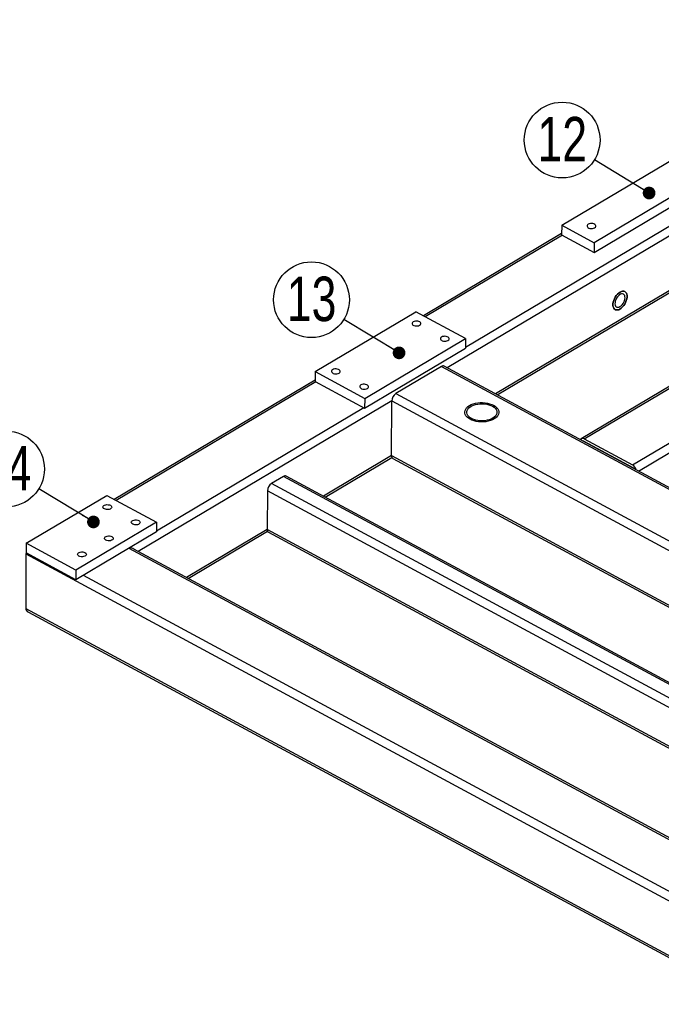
# Model space of a CAD drawing. Header units: millimetres. Extents: x 5 to 589, y 5 to 415.
# Tile 11 of 15: x 365 to 416, y 174 to 251. Entities that reach past the tile are written whole.
import ezdxf

# ---------------------------------------------------------------- set-up
doc = ezdxf.new("R2010")
doc.units = ezdxf.units.MM
doc.layers.add('NOTES', color=6, linetype='Continuous')
doc.layers.add('TRAIT-FORT', color=4, linetype='Continuous', lineweight=25)
doc.styles.add('SLDTEXTSTYLE0', font='TXT', dxfattribs={"width": 0.75})
doc.dimstyles.new('SLDDIMSTYLE7', dxfattribs={"dimtxt": 0.18, "dimasz": 1, "dimexe": 0, "dimexo": 0.0625, "dimgap": 0, "dimtad": 0, "dimtih": 1, "dimtoh": 1, "dimdec": 0, "dimrnd": 1e-09, "dimzin": 0, "dimdsep": 46, "dimtxsty": 'Standard', "dimblk1": 'DOT', "dimblk2": 'DOT', "dimsah": 1, "dimcen": 0.09, "dimadec": 0, "dimazin": 0, "dimtfac": 1, "dimtdec": 0, "dimtofl": 0, "dimtmove": 0, "dimatfit": 3, "dimldrblk": 'DOT', "dimfxl": 1, "dimfrac": 2, "dimtolj": 1, "dimtzin": 0, "dimarcsym": 0})

# ---------------------------------------------------------------- blocks, each defined once
blk = doc.blocks.new('SW_NOTE_31')
at = {"layer": 'NOTES', "color": 0}
blk.add_circle((-2.548, 1.55), 2.983, dxfattribs=at)
at = {"layer": 'NOTES', "color": 0, "insert": (-2.538, 3.369), "char_height": 3.5, "attachment_point": 2, "style": 'SLDTEXTSTYLE0'}
blk.add_mtext('14', dxfattribs=at)
blk = doc.blocks.new('_DOT')
at = {"color": 0, "linetype": 'ByBlock', "lineweight": -2}
blk.add_line((-0.5, 0), (-1, 0), dxfattribs=at)
at = {"color": 0, "linetype": 'ByBlock', "const_width": 0.5}
blk.add_lwpolyline([(-0.25, 0, 1), (0.25, 0, 1)], format="xyb", close=True, dxfattribs=at)
blk = doc.blocks.new('SW_NOTE_32')
at = {"layer": 'NOTES', "color": 0}
blk.add_circle((-2.551, 1.546), 2.983, dxfattribs=at)
at = {"layer": 'NOTES', "color": 0, "insert": (-2.541, 3.365), "char_height": 3.5, "attachment_point": 2, "style": 'SLDTEXTSTYLE0'}
blk.add_mtext('13', dxfattribs=at)
blk = doc.blocks.new('SW_NOTE_33')
at = {"layer": 'NOTES', "color": 0}
blk.add_circle((-2.547, 1.552), 2.983, dxfattribs=at)
at = {"layer": 'NOTES', "color": 0, "insert": (-2.537, 3.371), "char_height": 3.5, "attachment_point": 2, "style": 'SLDTEXTSTYLE0'}
blk.add_mtext('12', dxfattribs=at)

msp = doc.modelspace()

# ---------------------------------------------------------------- linework, layer by layer
at = {"layer": 'TRAIT-FORT', "lineweight": 25}
for p, q in [((445.11, 251.04), (398.939, 223.624)), ((442.924, 250.501), (400.369, 225.232)), ((445.093, 246.727), (402.737, 221.576)), ((402.876, 221.501), (445.121, 246.586)), ((414.008, 215.498), (458.664, 242.014)), ((407.951, 234.857), (419.597, 241.772)), ((422.164, 240.388), (410.519, 233.473)), ((410.516, 232.711), (422.161, 239.626)), ((407.949, 234.19), (397.052, 227.72)), ((407.951, 234.857), (407.948, 234.096)), ((407.951, 234.857), (410.519, 233.473)), ((408.004, 234.066), (397.191, 227.645)), ((407.948, 234.096), (410.516, 232.711)), ((410.519, 233.473), (410.516, 232.711)), ((430.928, 230.761), (409.497, 218.036)), ((409.734, 218.019), (431.067, 230.686)), ((388.525, 223.322), (396.465, 228.036)), ((400.372, 225.93), (396.465, 228.036)), ((413.53, 215.973), (434.862, 228.64)), ((392.431, 221.215), (400.372, 225.93)), ((400.372, 225.93), (400.369, 225.169)), ((392.428, 220.454), (400.369, 225.169)), ((388.525, 223.322), (388.522, 222.56)), ((388.525, 223.322), (392.431, 221.215)), ((398.477, 223.729), (394.878, 221.592)), ((398.477, 223.729), (422.253, 210.909)), ((422.379, 210.984), (398.695, 223.755)), ((388.522, 222.655), (372.703, 213.261)), ((388.522, 222.56), (392.428, 220.454)), ((388.577, 222.53), (372.841, 213.186)), ((394.559, 221.023), (374.589, 209.165)), ((392.431, 221.215), (392.428, 220.454)), ((394.542, 216.71), (394.559, 221.023)), ((394.559, 221.023), (442.39, 195.232)), ((394.878, 221.592), (419.008, 208.581)), ((392.373, 220.484), (376.019, 210.773)), ((409.734, 218.019), (413.53, 215.973)), ((409.711, 217.815), (409.734, 217.829)), ((413.529, 215.783), (409.734, 217.829)), ((394.542, 216.71), (389.175, 213.523)), ((389.314, 213.448), (394.57, 216.569)), ((394.542, 216.71), (439.162, 192.65)), ((394.64, 216.492), (439.017, 192.564)), ((413.509, 215.767), (413.532, 215.781)), ((386.033, 215.074), (385.08, 214.509)), ((433.67, 189.388), (386.033, 215.074)), ((433.796, 189.463), (386.25, 215.1)), ((432.717, 188.823), (385.08, 214.509)), ((365.763, 209.806), (372.115, 213.578)), ((372.115, 213.578), (376.022, 211.471)), ((384.761, 213.939), (384.749, 210.895)), ((432.063, 188.434), (384.761, 213.939)), ((376.022, 211.471), (369.67, 207.7)), ((376.022, 211.471), (376.019, 210.71)), ((376.019, 210.71), (369.667, 206.938)), ((384.749, 210.895), (378.387, 207.117)), ((378.526, 207.042), (384.777, 210.754)), ((429.369, 186.835), (384.749, 210.895)), ((384.847, 210.677), (429.224, 186.749)), ((365.763, 209.806), (365.76, 209.045)), ((369.67, 207.7), (365.763, 209.806)), ((373.849, 209.421), (422.294, 183.299)), ((365.744, 208.972), (365.727, 204.659)), ((365.744, 208.972), (423.232, 177.974)), ((369.667, 206.938), (365.76, 209.045)), ((422.42, 183.374), (374.24, 209.353)), ((369.67, 207.7), (369.667, 206.938)), ((370.249, 207.284), (418.785, 181.113)), ((365.727, 204.659), (423.215, 173.661)), ((365.931, 204.384), (423.208, 173.5))]:
    msp.add_line(p, q, dxfattribs=at)
at = {"layer": 'TRAIT-FORT', "lineweight": 25, "flags": 128}
for points in [[(410.042, 234.929), (409.986, 234.884), (409.954, 234.831), (409.949, 234.775), (409.973, 234.721), (410.022, 234.673), (410.094, 234.634), (410.181, 234.609), (410.278, 234.598), (410.376, 234.603), (410.468, 234.624), (410.545, 234.658), (410.602, 234.703), (410.634, 234.756), (410.638, 234.812), (410.615, 234.866), (410.565, 234.914), (410.494, 234.953), (410.406, 234.978), (410.309, 234.989), (410.211, 234.984), (410.12, 234.963), (410.042, 234.929)], [(412.543, 228.253), (412.645, 228.325), (412.743, 228.417), (412.836, 228.526), (412.918, 228.649), (412.987, 228.781), (413.042, 228.917), (413.079, 229.054), (413.098, 229.186), (413.099, 229.309), (413.08, 229.418), (413.044, 229.511), (412.99, 229.583), (412.922, 229.633), (412.84, 229.659), (412.748, 229.659), (412.65, 229.634), (412.548, 229.585), (412.446, 229.513), (412.347, 229.42), (412.255, 229.311), (412.173, 229.188), (412.103, 229.057), (412.049, 228.92), (412.011, 228.783), (411.992, 228.651), (411.991, 228.529), (412.01, 228.419), (412.046, 228.326), (412.1, 228.254), (412.169, 228.204), (412.25, 228.179), (412.342, 228.178), (412.44, 228.203), (412.543, 228.253)], [(412.543, 228.253), (412.44, 228.203), (412.342, 228.178), (412.25, 228.179), (412.169, 228.204), (412.1, 228.254), (412.046, 228.326), (412.01, 228.419), (411.991, 228.529), (411.992, 228.651), (412.011, 228.783), (412.049, 228.92), (412.103, 229.057), (412.173, 229.188), (412.255, 229.311), (412.347, 229.42), (412.446, 229.513), (412.548, 229.585), (412.65, 229.634), (412.748, 229.659), (412.84, 229.659), (412.922, 229.633), (412.99, 229.583), (413.044, 229.511), (413.08, 229.418), (413.099, 229.309), (413.098, 229.186), (413.079, 229.054), (413.042, 228.917), (412.987, 228.781), (412.918, 228.649), (412.836, 228.526), (412.743, 228.417), (412.645, 228.325), (412.543, 228.253)], [(412.543, 228.443), (412.629, 228.505), (412.71, 228.586), (412.784, 228.683), (412.847, 228.79), (412.895, 228.904), (412.927, 229.018), (412.941, 229.128), (412.937, 229.228), (412.915, 229.314), (412.875, 229.381), (412.82, 229.426), (412.751, 229.448), (412.674, 229.445), (412.59, 229.417), (412.504, 229.366), (412.42, 229.294), (412.342, 229.205), (412.274, 229.102), (412.218, 228.99), (412.177, 228.876), (412.154, 228.763), (412.149, 228.657), (412.162, 228.564), (412.194, 228.487), (412.241, 228.431), (412.303, 228.397), (412.377, 228.388), (412.458, 228.403), (412.543, 228.443)], [(396.257, 227.249), (396.2, 227.204), (396.168, 227.151), (396.163, 227.095), (396.187, 227.041), (396.236, 226.993), (396.308, 226.954), (396.395, 226.929), (396.492, 226.918), (396.59, 226.923), (396.682, 226.944), (396.759, 226.978), (396.816, 227.023), (396.848, 227.076), (396.852, 227.132), (396.829, 227.186), (396.779, 227.234), (396.708, 227.273), (396.62, 227.298), (396.523, 227.309), (396.425, 227.304), (396.334, 227.283), (396.257, 227.249)], [(398.489, 226.045), (398.432, 226), (398.4, 225.947), (398.396, 225.891), (398.419, 225.837), (398.469, 225.789), (398.54, 225.75), (398.628, 225.725), (398.725, 225.714), (398.823, 225.719), (398.914, 225.74), (398.992, 225.774), (399.048, 225.82), (399.08, 225.872), (399.085, 225.928), (399.061, 225.982), (399.012, 226.03), (398.94, 226.069), (398.853, 226.095), (398.756, 226.105), (398.658, 226.1), (398.566, 226.079), (398.489, 226.045)], [(389.905, 223.477), (389.848, 223.432), (389.816, 223.379), (389.811, 223.324), (389.835, 223.269), (389.884, 223.221), (389.956, 223.182), (390.043, 223.157), (390.14, 223.146), (390.238, 223.151), (390.33, 223.172), (390.407, 223.206), (390.464, 223.252), (390.496, 223.304), (390.5, 223.36), (390.477, 223.414), (390.427, 223.462), (390.356, 223.501), (390.268, 223.527), (390.171, 223.537), (390.073, 223.532), (389.982, 223.512), (389.905, 223.477)], [(392.137, 222.273), (392.08, 222.228), (392.048, 222.175), (392.044, 222.12), (392.067, 222.066), (392.117, 222.017), (392.188, 221.979), (392.276, 221.953), (392.373, 221.942), (392.471, 221.948), (392.562, 221.968), (392.639, 222.002), (392.696, 222.048), (392.728, 222.1), (392.733, 222.156), (392.709, 222.21), (392.66, 222.259), (392.588, 222.297), (392.501, 222.323), (392.404, 222.334), (392.306, 222.328), (392.214, 222.308), (392.137, 222.273)], [(402.636, 219.597), (402.494, 219.524), (402.335, 219.464), (402.163, 219.416), (401.98, 219.383), (401.791, 219.366), (401.599, 219.363), (401.408, 219.376), (401.222, 219.405), (401.046, 219.448), (400.881, 219.504), (400.733, 219.574), (400.603, 219.654), (400.495, 219.744), (400.411, 219.842), (400.352, 219.946), (400.32, 220.053), (400.314, 220.162), (400.337, 220.27), (400.386, 220.374), (400.461, 220.474), (400.561, 220.567), (400.683, 220.65), (400.824, 220.723), (400.983, 220.784), (401.156, 220.831), (401.338, 220.864), (401.528, 220.882), (401.72, 220.884), (401.91, 220.871), (402.096, 220.843), (402.273, 220.8), (402.437, 220.743), (402.586, 220.674), (402.715, 220.593), (402.823, 220.503), (402.908, 220.405), (402.967, 220.302), (402.999, 220.195), (403.004, 220.086), (402.982, 219.978), (402.933, 219.873), (402.857, 219.773), (402.758, 219.681), (402.636, 219.597)], [(402.586, 220.674), (402.715, 220.593), (402.823, 220.503), (402.908, 220.405), (402.967, 220.302), (402.999, 220.195), (403.004, 220.086), (402.982, 219.978), (402.933, 219.873), (402.857, 219.773), (402.758, 219.681), (402.636, 219.597), (402.494, 219.524), (402.335, 219.464), (402.163, 219.416), (401.98, 219.383), (401.791, 219.366), (401.599, 219.363), (401.408, 219.376), (401.222, 219.405), (401.046, 219.448), (400.881, 219.504), (400.733, 219.574), (400.603, 219.654), (400.495, 219.744), (400.411, 219.842), (400.352, 219.946), (400.32, 220.053), (400.314, 220.162), (400.337, 220.27), (400.386, 220.374), (400.461, 220.474), (400.561, 220.567), (400.683, 220.65), (400.824, 220.723), (400.983, 220.784), (401.156, 220.831), (401.338, 220.864), (401.528, 220.882), (401.72, 220.884), (401.91, 220.871), (402.096, 220.843), (402.273, 220.8), (402.437, 220.743), (402.586, 220.674)], [(402.524, 219.657), (402.389, 219.588), (402.236, 219.532), (402.07, 219.49), (401.895, 219.462), (401.714, 219.45), (401.531, 219.454), (401.352, 219.473), (401.179, 219.508), (401.018, 219.557), (400.873, 219.619), (400.745, 219.693), (400.639, 219.778), (400.557, 219.87), (400.5, 219.968), (400.471, 220.07), (400.47, 220.174), (400.496, 220.276), (400.55, 220.374), (400.63, 220.467), (400.734, 220.552), (400.859, 220.626), (401.004, 220.689), (401.164, 220.739), (401.335, 220.774), (401.514, 220.794), (401.696, 220.798), (401.878, 220.786), (402.054, 220.759), (402.221, 220.717), (402.375, 220.661), (402.512, 220.593), (402.629, 220.513), (402.724, 220.425), (402.793, 220.329), (402.836, 220.229), (402.852, 220.126), (402.839, 220.023), (402.799, 219.922), (402.732, 219.826), (402.639, 219.737), (402.524, 219.657)], [(372.396, 212.796), (372.458, 212.753), (372.494, 212.701), (372.504, 212.645), (372.486, 212.591), (372.441, 212.541), (372.373, 212.501), (372.288, 212.473), (372.192, 212.46), (372.094, 212.463), (372.001, 212.481), (371.92, 212.514), (371.859, 212.557), (371.822, 212.609), (371.812, 212.665), (371.831, 212.719), (371.876, 212.769), (371.944, 212.809), (372.029, 212.837), (372.124, 212.85), (372.223, 212.847), (372.316, 212.829), (372.396, 212.796)], [(374.629, 211.593), (374.69, 211.549), (374.727, 211.497), (374.737, 211.442), (374.718, 211.387), (374.673, 211.337), (374.606, 211.297), (374.52, 211.269), (374.425, 211.256), (374.326, 211.259), (374.233, 211.277), (374.153, 211.31), (374.092, 211.354), (374.055, 211.405), (374.045, 211.461), (374.063, 211.516), (374.108, 211.565), (374.176, 211.605), (374.261, 211.633), (374.357, 211.646), (374.455, 211.643), (374.549, 211.625), (374.629, 211.593)], [(372.512, 210.335), (372.573, 210.292), (372.61, 210.24), (372.619, 210.184), (372.601, 210.13), (372.556, 210.08), (372.488, 210.04), (372.403, 210.012), (372.307, 209.999), (372.209, 210.002), (372.116, 210.02), (372.035, 210.053), (371.974, 210.096), (371.937, 210.148), (371.928, 210.204), (371.946, 210.258), (371.991, 210.308), (372.059, 210.348), (372.144, 210.376), (372.24, 210.389), (372.338, 210.386), (372.431, 210.368), (372.512, 210.335)], [(370.394, 209.078), (370.455, 209.034), (370.492, 208.982), (370.502, 208.927), (370.484, 208.872), (370.439, 208.823), (370.371, 208.783), (370.286, 208.755), (370.19, 208.742), (370.092, 208.745), (369.998, 208.763), (369.918, 208.795), (369.857, 208.839), (369.82, 208.891), (369.81, 208.946), (369.829, 209.001), (369.874, 209.051), (369.941, 209.091), (370.027, 209.119), (370.122, 209.132), (370.221, 209.129), (370.314, 209.111), (370.394, 209.078)]]:
    msp.add_lwpolyline(points, dxfattribs=at)
at = {"layer": 'TRAIT-FORT', "lineweight": 25}
for centre, radius, start, end in [((398.609, 223.552), 0.221, 67.01739, 126.43545), ((395.279, 220.993), 0.721, 123.81699, 177.62902), ((409.608, 217.852), 0.21, 52.93714, 147.09663), ((409.661, 217.708), 0.142, 59.13493, 94.91936), ((394.77, 216.682), 0.23, 173.02987, 235.69142), ((413.383, 215.525), 0.297, 38.89424, 60.45699), ((413.174, 215.382), 0.69, 17.90227, 59.01202), ((386.164, 214.897), 0.221, 67.01739, 126.43545), ((385.481, 213.91), 0.721, 123.81699, 177.62902), ((384.97, 210.864), 0.223, 171.97516, 236.74613)]:
    msp.add_arc(centre, radius, start, end, dxfattribs=at)
for centre, start_param, end_param in [((373.791, 209.071), 0.800119, 1.401189), ((373.791, 209.071), 0.800119, 1.401189), ((366.397, 208.98), 2.908031, 3.127239), ((366.397, 208.98), 2.908031, 3.127239), ((366.38, 204.667), 3.127239, 3.941712), ((366.38, 204.667), 3.127239, 3.941712)]:
    msp.add_ellipse(centre, major_axis=(0.652, 0.013), ratio=0.583097, start_param=start_param, end_param=end_param, dxfattribs=at)

# ---------------------------------------------------------------- block references
at = {"layer": 'NOTES'}
for name, p in [('SW_NOTE_33', (410.534, 240.011)), ('SW_NOTE_32', (390.79, 227.439)), ('SW_NOTE_31', (366.762, 214.102))]:
    msp.add_blockref(name, p, dxfattribs=at)

# ---------------------------------------------------------------- leaders
for points in [[(414.838, 237.389), (410.534, 240.011)], [(395.138, 224.803), (390.79, 227.439)], [(371.06, 211.487), (366.762, 214.102)]]:
    msp.add_leader(points, dimstyle='SLDDIMSTYLE7', dxfattribs=at)

doc.saveas('drawing.dxf')
